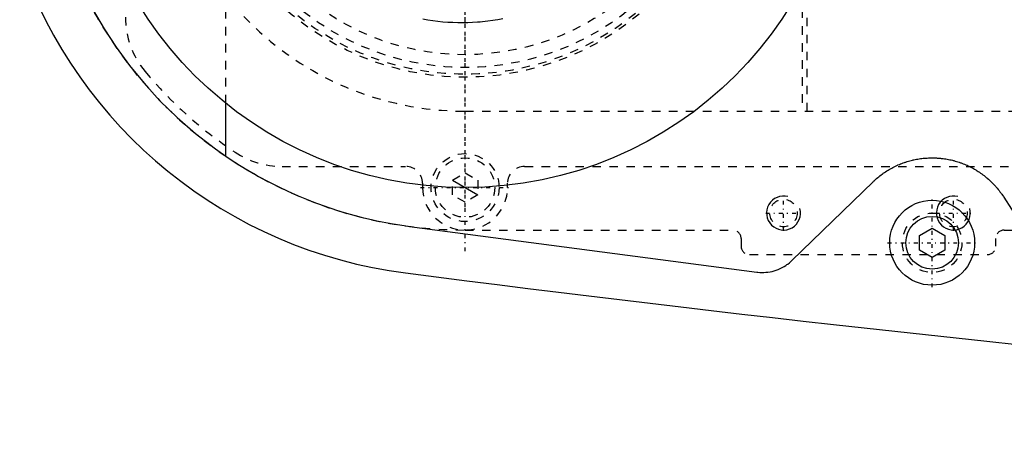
# Model space of a CAD drawing. Extents: x -906 to 186, y -120 to 120.
# Tile 1 of 12: x -902 to -786, y -76 to -25. Entities that reach past the tile are written whole.
import ezdxf

# ---------------------------------------------------------------- set-up
doc = ezdxf.new("R2010")
doc.units = 0
doc.linetypes.add('CENTER', pattern=[1.5, 0.45, -0.5, 0.05, -0.5])
doc.linetypes.add('DASHED', pattern=[2, 1, -1])
for name, color, linetype in [('AM_0', 7, 'CONTINUOUS'), ('AM_10', 7, 'CONTINUOUS'), ('AM_3', 7, 'DASHED'), ('AM_7', 7, 'CENTER')]:
    doc.layers.add(name, color=color, linetype=linetype)

msp = doc.modelspace()

# ---------------------------------------------------------------- linework, layer by layer
at = {"layer": 'AM_0', "color": 7, "linetype": 'CONTINUOUS'}
for p, q in [((-878.19, -41.3), (-878.19, -35.08)), ((-811.52, -53.59), (-801.96, -44.32)), ((-786.56, -46.13), (-779.22, -57.68)), ((-856.53, -49.57), (-815.65, -54.96)), ((-796.5, -50.63), (-795, -49.77)), ((-795, -49.77), (-793.5, -50.63)), ((-796.5, -52.37), (-796.5, -50.63)), ((-793.5, -50.63), (-793.5, -52.37)), ((-795, -53.23), (-796.5, -52.37)), ((-793.5, -52.37), (-795, -53.23))]:
    msp.add_line(p, q, dxfattribs=at)
for points in [[(-893.8, -24.12, 0), (-892.52, -26.31, 0), (-891.09, -28.48, 0), (-889.52, -30.63, 0), (-887.8, -32.72, 0), (-885.93, -34.77, 0), (-884.94, -35.76, 0), (-883.91, -36.74, 0), (-881.74, -38.64, 0), (-879.41, -40.44, 0), (-878.19, -41.3, 0)], [(-878.19, -41.3, 0), (-877.65, -41.66, 0), (-876.56, -42.36, 0), (-875.45, -43.04, 0), (-874.89, -43.36, 0), (-874.33, -43.68, 0), (-873.19, -44.3, 0), (-872.03, -44.89, 0), (-870.86, -45.44, 0), (-869.67, -45.97, 0), (-868.47, -46.46, 0), (-867.86, -46.7, 0), (-867.25, -46.93, 0), (-866.03, -47.36, 0), (-864.79, -47.76, 0), (-863.54, -48.13, 0), (-862.29, -48.47, 0), (-861.02, -48.77, 0), (-860.38, -48.91, 0), (-859.75, -49.04, 0), (-858.46, -49.28, 0), (-857.18, -49.48, 0), (-856.53, -49.57, 0)], [(-801.96, -44.32, 0), (-801.9, -44.26, 0), (-801.78, -44.15, 0), (-801.66, -44.04, 0), (-801.6, -43.99, 0), (-801.54, -43.93, 0), (-801.41, -43.82, 0), (-801.28, -43.72, 0), (-801.15, -43.62, 0), (-801.02, -43.51, 0), (-800.89, -43.42, 0), (-800.82, -43.37, 0), (-800.75, -43.32, 0), (-800.61, -43.22, 0), (-800.48, -43.13, 0), (-800.34, -43.04, 0), (-800.19, -42.95, 0), (-800.05, -42.87, 0), (-799.98, -42.83, 0), (-799.91, -42.79, 0), (-799.76, -42.71, 0), (-799.61, -42.63, 0), (-799.54, -42.59, 0), (-799.47, -42.55, 0), (-799.32, -42.48, 0), (-799.17, -42.41, 0), (-799.09, -42.38, 0), (-799.02, -42.34, 0), (-798.86, -42.28, 0), (-798.71, -42.21, 0), (-798.56, -42.15, 0), (-798.4, -42.1, 0), (-798.25, -42.04, 0), (-798.17, -42.02, 0), (-798.09, -41.99, 0), (-797.94, -41.94, 0), (-797.78, -41.89, 0), (-797.62, -41.85, 0), (-797.46, -41.81, 0), (-797.31, -41.77, 0), (-797.23, -41.75, 0), (-797.15, -41.73, 0), (-796.99, -41.7, 0), (-796.83, -41.67, 0), (-796.67, -41.64, 0), (-796.52, -41.62, 0), (-796.36, -41.59, 0), (-796.28, -41.58, 0), (-796.2, -41.57, 0), (-796.04, -41.55, 0), (-795.89, -41.54, 0), (-795.73, -41.53, 0), (-795.57, -41.52, 0), (-795.42, -41.51, 0), (-795.34, -41.51, 0), (-795.26, -41.5, 0), (-795.11, -41.5, 0), (-794.96, -41.5, 0), (-794.8, -41.5, 0), (-794.65, -41.51, 0), (-794.5, -41.51, 0), (-794.42, -41.52, 0), (-794.34, -41.52, 0), (-794.18, -41.53, 0), (-794.03, -41.55, 0), (-793.95, -41.56, 0), (-793.87, -41.56, 0), (-793.71, -41.58, 0), (-793.55, -41.61, 0), (-793.47, -41.62, 0), (-793.39, -41.63, 0), (-793.24, -41.66, 0), (-793.08, -41.69, 0), (-792.92, -41.72, 0), (-792.76, -41.75, 0), (-792.6, -41.79, 0), (-792.52, -41.81, 0), (-792.44, -41.83, 0), (-792.29, -41.88, 0), (-792.13, -41.92, 0), (-791.97, -41.97, 0), (-791.81, -42.02, 0), (-791.66, -42.08, 0), (-791.58, -42.1, 0), (-791.5, -42.13, 0), (-791.35, -42.19, 0), (-791.19, -42.25, 0), (-791.04, -42.32, 0), (-790.89, -42.38, 0), (-790.74, -42.45, 0), (-790.66, -42.49, 0), (-790.59, -42.53, 0), (-790.44, -42.6, 0), (-790.29, -42.68, 0), (-790.14, -42.76, 0), (-790, -42.84, 0), (-789.85, -42.93, 0), (-789.78, -42.97, 0), (-789.71, -43.01, 0), (-789.57, -43.1, 0), (-789.43, -43.2, 0), (-789.29, -43.29, 0), (-789.15, -43.39, 0), (-789.02, -43.49, 0), (-788.95, -43.54, 0), (-788.88, -43.59, 0), (-788.75, -43.69, 0), (-788.62, -43.8, 0), (-788.56, -43.85, 0), (-788.5, -43.9, 0), (-788.37, -44.01, 0), (-788.25, -44.12, 0), (-788.19, -44.18, 0), (-788.13, -44.24, 0), (-788.01, -44.35, 0), (-787.89, -44.47, 0), (-787.77, -44.59, 0), (-787.66, -44.71, 0), (-787.55, -44.83, 0), (-787.49, -44.89, 0), (-787.44, -44.96, 0), (-787.33, -45.08, 0), (-787.22, -45.22, 0), (-787.12, -45.35, 0), (-787.01, -45.49, 0), (-786.91, -45.63, 0), (-786.86, -45.7, 0), (-786.81, -45.77, 0), (-786.71, -45.91, 0), (-786.61, -46.06, 0), (-786.56, -46.13, 0)], [(-815.65, -54.96, 0), (-815.53, -54.97, 0), (-815.29, -54.99, 0), (-815.05, -55, 0), (-814.94, -55, 0), (-814.82, -55, 0), (-814.58, -54.98, 0), (-814.34, -54.96, 0), (-814.09, -54.92, 0), (-813.85, -54.87, 0), (-813.61, -54.8, 0), (-813.49, -54.77, 0), (-813.37, -54.73, 0), (-813.13, -54.64, 0), (-812.89, -54.53, 0), (-812.66, -54.42, 0), (-812.44, -54.29, 0), (-812.22, -54.16, 0), (-812.11, -54.08, 0), (-812.01, -54.01, 0), (-811.81, -53.85, 0), (-811.61, -53.68, 0), (-811.52, -53.59, 0)]]:
    msp.add_polyline3d(points, dxfattribs=at)
for centre, radius in [((-850, 0), 45), ((-795, -51.5), 5), ((-795, -51.5), 3.1)]:
    msp.add_circle(centre, radius, dxfattribs=at)
for centre, radius, start, end in [((-850, 0), 55.5, 199.0832, 262.7468), ((-473.05, 2920.27), 3000, 262.64687, 267.07918)]:
    msp.add_arc(centre, radius, start, end, dxfattribs=at)
at = {"layer": 'AM_10', "color": 7, "linetype": 'CONTINUOUS'}
msp.add_line((-851.5, -44.13), (-848.5, -45.87), dxfattribs=at)
for centre in [(-812.5, -48), (-792.5, -48)]:
    msp.add_arc(centre, 2, 75, 15, dxfattribs=at)
at = {"layer": 'AM_3', "color": 6, "linetype": 'DASHED'}
for p, q in [((-810.3, 36), (-810.3, -36)), ((-809.7, -36), (-809.7, 36)), ((-878.19, -35.08), (-878.19, 35.08)), ((-850, -36), (-751.33, -36)), ((-871.56, -42.5), (-857, -42.5)), ((-843, -42.5), (-717, -42.5)), ((-851.5, -44.13), (-850, -43.27)), ((-850, -43.27), (-848.5, -44.13)), ((-855, -44.5), (-855, -45)), ((-851.5, -45.87), (-851.5, -44.13)), ((-848.5, -44.13), (-848.5, -45.87)), ((-845, -45), (-845, -44.5)), ((-850, -46.73), (-851.5, -45.87)), ((-848.5, -45.87), (-850, -46.73)), ((-850, -50), (-818.5, -50)), ((-817.5, -51), (-817.5, -51.9)), ((-787.5, -51.9), (-787.5, -51)), ((-786.5, -50), (-680, -50)), ((-816.5, -52.9), (-788.5, -52.9))]:
    msp.add_line(p, q, dxfattribs=at)
msp.add_polyline3d([(-845.54, -25.13, 0), (-846.14, -25.23, 0), (-846.44, -25.28, 0), (-846.74, -25.33, 0), (-847.34, -25.41, 0), (-847.93, -25.47, 0), (-848.23, -25.5, 0), (-848.52, -25.52, 0), (-849.11, -25.56, 0), (-849.69, -25.58, 0), (-850.27, -25.59, 0), (-850.85, -25.59, 0), (-851.43, -25.57, 0), (-851.73, -25.56, 0), (-852.02, -25.54, 0), (-852.61, -25.5, 0), (-853.2, -25.44, 0), (-853.8, -25.37, 0), (-854.4, -25.28, 0), (-854.99, -25.18, 0)], dxfattribs=at)
for centre, radius in [((-850, 0), 32), ((-850, 0), 31.65), ((-850, 0), 30.85), ((-850, 0), 29.35), ((-850, -45), 4), ((-850, -45), 3.5), ((-812.5, -48), 1.62), ((-792.5, -48), 1.62), ((-795, -51.5), 3.5)]:
    msp.add_circle(centre, radius, dxfattribs=at)
for centre, radius, start, end in [((-850, 0), 50, 90, 270), ((-850, 0), 36, 90, 270), ((-880, -24.92), 10, 180, 219.7151), ((-850, 0), 49, 219.7151, 236.4427), ((-871.56, -32.5), 10, 236.4427, 270), ((-857, -44.5), 2, 0, 90), ((-843, -44.5), 2, 90, 180), ((-850, -45), 5, 180, 0), ((-818.5, -51), 1, 0, 90), ((-786.5, -51), 1, 90, 180), ((-816.5, -51.9), 1, 180, 270), ((-788.5, -51.9), 1, 270, 0)]:
    msp.add_arc(centre, radius, start, end, dxfattribs=at)
at = {"layer": 'AM_7', "color": 4, "linetype": 'CENTER'}
for p, q in [((-850, -52.5), (-850, 52.5)), ((-850, -47.25), (-850, 47.25)), ((-850, -32.39), (-850, 32.39)), ((-850, -25.38), (-850, 25.38)), ((-855.25, -45), (-844.75, -45)), ((-812.5, -50.1), (-812.5, -45.9)), ((-795, -56.75), (-795, -46.25)), ((-792.5, -50.1), (-792.5, -45.9)), ((-814.6, -48), (-810.4, -48)), ((-794.6, -48), (-790.4, -48)), ((-800.25, -51.5), (-789.75, -51.5))]:
    msp.add_line(p, q, dxfattribs=at)

doc.saveas('drawing.dxf')
